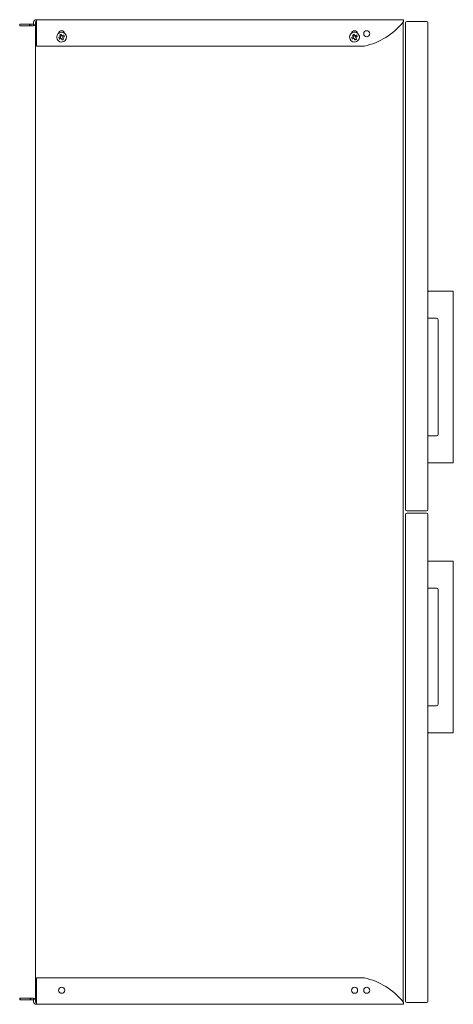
# Model space of a CAD drawing. Header units: millimetres. Extents: x -831 to -477, y -520 to 283.
import ezdxf

# ---------------------------------------------------------------- set-up
doc = ezdxf.new("R2010")
doc.units = ezdxf.units.MM

msp = doc.modelspace()

# ---------------------------------------------------------------- linework, layer by layer
at = {"color": 0, "linetype": 'Continuous', "lineweight": 0}
for p, q in [((-817.57, 282.6), (-817.26, 282.6)), ((-817.57, 281.1), (-817.26, 281.1)), ((-517.76, 282.6), (-817.26, 282.6)), ((-817.26, 280.6), (-817.26, 282.6)), ((-517.76, 281.57), (-517.76, 282.6)), ((-517.76, 280.85), (-517.76, 281.57)), ((-515.07, 281.1), (-498.92, 281.1)), ((-830.98, 279.08), (-829.18, 279.08)), ((-830.98, 279.08), (-830.98, 277.58)), ((-829.18, 277.58), (-830.98, 277.58)), ((-822.98, 279.08), (-829.18, 279.08)), ((-829.18, 277.58), (-822.98, 277.58)), ((-821.98, 279.08), (-822.98, 279.08)), ((-822.98, 279.08), (-822.98, 277.58)), ((-822.98, 277.58), (-821.98, 277.58)), ((-820.07, 279.08), (-821.98, 279.08)), ((-821.98, 279.08), (-821.98, 277.58)), ((-821.98, 277.58), (-820.07, 277.58)), ((-819.68, 279.27), (-819.68, 277.62)), ((-819.57, 279.58), (-819.57, 280.6)), ((-818.07, 280.1), (-818.07, 280.6)), ((-818.07, -517.9), (-818.07, 280.1)), ((-817.26, 280.6), (-817.26, 261.11)), ((-518.07, 280.1), (-518.07, -517.9)), ((-516.07, -116.9), (-516.07, 280.1)), ((-497.92, 280.1), (-497.92, -116.9)), ((-797.98, 268.64), (-797.34, 267.28)), ((-796.5, 269.61), (-797.86, 268.97)), ((-795.65, 267.8), (-797.01, 267.16)), ((-796.17, 269.49), (-795.53, 268.13)), ((-558.97, 268.66), (-558.36, 267.29)), ((-557.48, 269.61), (-558.85, 268.99)), ((-556.66, 267.78), (-558.03, 267.17)), ((-557.15, 269.48), (-556.54, 268.11)), ((-549.76, 261.11), (-817.26, 261.11)), ((-497.42, 61.1), (-487.19, 61.1)), ((-487.19, 61.1), (-485.98, 61.1)), ((-485.98, 61.1), (-482.8, 61.1)), ((-482.55, 61.1), (-482.8, 61.1)), ((-482.55, 61.1), (-477.9, 61.1)), ((-477.65, 61.1), (-477.9, 61.1)), ((-477.15, 60.6), (-477.15, -78.4)), ((-490.92, 39.1), (-497.92, 39.1)), ((-489.42, -55.4), (-489.42, 37.6)), ((-497.92, -56.9), (-490.92, -56.9)), ((-487.19, -78.9), (-497.42, -78.9)), ((-485.98, -78.9), (-487.19, -78.9)), ((-482.8, -78.9), (-485.98, -78.9)), ((-482.8, -78.9), (-482.55, -78.9)), ((-477.9, -78.9), (-482.55, -78.9)), ((-477.9, -78.9), (-477.65, -78.9)), ((-498.92, -117.9), (-515.07, -117.9)), ((-515.07, -119.9), (-498.92, -119.9)), ((-516.07, -517.9), (-516.07, -120.9)), ((-497.92, -120.9), (-497.92, -517.9)), ((-497.42, -158.9), (-487.19, -158.9)), ((-487.19, -158.9), (-485.98, -158.9)), ((-485.98, -158.9), (-482.8, -158.9)), ((-482.55, -158.9), (-482.8, -158.9)), ((-482.55, -158.9), (-477.9, -158.9)), ((-477.65, -158.9), (-477.9, -158.9)), ((-477.15, -159.4), (-477.15, -298.4)), ((-490.92, -180.9), (-497.92, -180.9)), ((-489.42, -275.4), (-489.42, -182.4)), ((-497.92, -276.9), (-490.92, -276.9)), ((-487.19, -298.9), (-497.42, -298.9)), ((-485.98, -298.9), (-487.19, -298.9)), ((-482.8, -298.9), (-485.98, -298.9)), ((-482.8, -298.9), (-482.55, -298.9)), ((-477.9, -298.9), (-482.55, -298.9)), ((-477.9, -298.9), (-477.65, -298.9)), ((-549.76, -498.9), (-817.26, -498.9)), ((-817.26, -518.4), (-817.26, -498.9)), ((-830.98, -515.37), (-830.48, -515.37)), ((-830.98, -515.37), (-830.98, -516.87)), ((-830.48, -516.87), (-830.98, -516.87)), ((-830.48, -515.37), (-828.68, -515.37)), ((-830.48, -515.37), (-830.48, -516.87)), ((-828.68, -516.87), (-830.48, -516.87)), ((-822.48, -515.37), (-828.68, -515.37)), ((-828.68, -516.87), (-822.48, -516.87)), ((-821.98, -515.37), (-822.48, -515.37)), ((-822.48, -515.37), (-822.48, -516.87)), ((-822.48, -516.87), (-821.98, -516.87)), ((-820.07, -515.37), (-821.98, -515.37)), ((-821.98, -515.37), (-821.98, -516.87)), ((-821.98, -516.87), (-820.07, -516.87)), ((-819.68, -516.87), (-820.07, -516.87)), ((-819.68, -515.41), (-819.68, -516.87)), ((-819.57, -517.37), (-819.57, -518.4)), ((-818.07, -517.9), (-818.07, -518.4)), ((-817.57, -518.9), (-817.26, -518.9)), ((-817.57, -520.4), (-817.26, -520.4)), ((-817.26, -518.4), (-817.26, -520.4)), ((-517.76, -520.4), (-817.26, -520.4)), ((-517.76, -518.64), (-517.76, -519.36)), ((-517.76, -519.36), (-517.76, -520.4)), ((-498.92, -518.9), (-515.07, -518.9))]:
    msp.add_line(p, q, dxfattribs=at)
at = {"color": 0, "linetype": 'Continuous', "lineweight": 0, "extrusion": (0, 0, -1)}
for centre, radius, start, end in [((817.57, 280.6), 2, 0, 90), ((817.57, 280.6), 0.5, 0, 90), ((477.65, 60.6), 0.5, 90, 180), ((477.65, -78.4), 0.5, 180, 270), ((515.07, -120.9), 1, 0, 90), ((498.92, -120.9), 1, 90, 180), ((477.65, -159.4), 0.5, 90, 180), ((477.65, -298.4), 0.5, 180, 270), ((561.05, -552.57), 54.85, 101.88511, 141.45901), ((796.76, -508.9), 2.5, 0, 180), ((796.76, -508.9), 2.5, 180, 0), ((557.76, -508.9), 2.5, 0, 180), ((557.76, -508.9), 2.5, 180, 0), ((547.76, -508.9), 2.5, 0, 180), ((547.76, -508.9), 2.5, 180, 0), ((820.07, -517.37), 0.5, 90, 180), ((820.07, -517.37), 2, 101.28144, 180), ((817.07, -517.9), 1, 280.79079, 0), ((515.07, -517.9), 1, 270, 0), ((498.92, -517.9), 1, 180, 270)]:
    msp.add_arc(centre, radius, start, end, dxfattribs=at)
at = {"color": 0, "linetype": 'Continuous', "lineweight": 0}
for centre, radius, start, end in [((-817.07, 280.1), 1, 100.79079, 180), ((-515.07, 280.1), 1, 90, 180), ((-498.92, 280.1), 1, 0, 90), ((-820.07, 279.58), 0.5, 270, 321.49133), ((-820.07, 279.58), 2, 270, 281.28144), ((-820.07, 279.58), 2, 281.28144, 0), ((-820.07, 279.58), 0.5, 321.49133, 0), ((-796.76, 271.11), 2.5, 9.95716, 170.04284), ((-557.76, 271.11), 2.5, 9.95716, 170.04284), ((-547.76, 271.11), 2.5, 0, 180), ((-561.05, 314.78), 54.85, 281.88511, 321.45901), ((-519.07, 280.1), 1, 0, 27.47359), ((-796.76, 268.39), 4, 115.18457, 295.18457), ((-796.76, 268.39), 4, 295.18457, 115.18457), ((-557.76, 268.39), 4, 114.20698, 294.20698), ((-557.76, 268.39), 4, 294.20698, 114.20698), ((-547.76, 271.11), 2.5, 180, 0), ((-497.42, 60.6), 0.5, 90, 180), ((-490.92, 37.6), 1.5, 0, 90), ((-490.92, -55.4), 1.5, 270, 0), ((-497.42, -78.4), 0.5, 180, 270), ((-515.07, -116.9), 1, 180, 270), ((-498.92, -116.9), 1, 270, 0), ((-497.42, -159.4), 0.5, 90, 180), ((-490.92, -182.4), 1.5, 0, 90), ((-490.92, -275.4), 1.5, 270, 0), ((-497.42, -298.4), 0.5, 180, 270), ((-820.07, -517.37), 2, 78.71856, 90), ((-817.57, -518.4), 2, 180, 270), ((-817.57, -518.4), 0.5, 180, 270), ((-519.07, -517.9), 1, 332.52641, 360)]:
    msp.add_arc(centre, radius, start, end, dxfattribs=at)
for points, knots in [([(-518.15, 280.6), (-518.12, 280.67), (-518.09, 280.74), (-518.03, 280.91), (-517.99, 281.01), (-517.91, 281.2), (-517.88, 281.29), (-517.81, 281.45), (-517.78, 281.51), (-517.76, 281.57)], [-0.106466, -0.106466, -0.106466, -0.106466, -0.0843045, -0.0843045, -0.0533028, -0.0533028, -0.0222436, -0.0222436, 0, 0, 0, 0]), ([(-518.15, 280.6), (-518.1, 280.63), (-518.04, 280.67), (-517.87, 280.78), (-517.8, 280.82), (-517.76, 280.85)], [0, 0, 0, 0, 0.5, 0.5, 1, 1, 1, 1]), ([(-797.75, 268.75), (-798.11, 268.58), (-798.47, 268.41), (-798.89, 268.21), (-798.95, 268.18), (-799.01, 268.15)], [2.8436586, 2.8436586, 2.8436586, 2.8436586, 2.9570195, 2.9570195, 2.9770116, 2.9770116, 2.9770116, 2.9770116]), ([(-799.01, 268.15), (-798.92, 267.91), (-798.82, 267.68), (-798.61, 267.25), (-798.5, 267.02), (-798.37, 266.8)], [2.4024788, 2.4024788, 2.4024788, 2.4024788, 2.473731, 2.473731, 2.5449832, 2.5449832, 2.5449832, 2.5449832]), ([(-797.11, 267.39), (-797.47, 267.22), (-797.83, 267.05), (-798.25, 266.85), (-798.31, 266.83), (-798.37, 266.8)], [2.8436586, 2.8436586, 2.8436586, 2.8436586, 2.9570195, 2.9570195, 2.9770116, 2.9770116, 2.9770116, 2.9770116]), ([(-798.35, 270), (-798.32, 269.94), (-798.29, 269.88), (-798.09, 269.46), (-797.92, 269.1), (-797.75, 268.75)], [2.5633073, 2.5633073, 2.5633073, 2.5633073, 2.5832995, 2.5832995, 2.6966603, 2.6966603, 2.6966603, 2.6966603]), ([(-797.11, 267.39), (-796.95, 267.03), (-796.78, 266.67), (-796.58, 266.25), (-796.55, 266.19), (-796.52, 266.13)], [2.8436586, 2.8436586, 2.8436586, 2.8436586, 2.9570195, 2.9570195, 2.9770116, 2.9770116, 2.9770116, 2.9770116]), ([(-796.99, 270.64), (-796.96, 270.58), (-796.93, 270.52), (-796.73, 270.1), (-796.56, 269.74), (-796.4, 269.38)], [2.5633073, 2.5633073, 2.5633073, 2.5633073, 2.5832995, 2.5832995, 2.6966603, 2.6966603, 2.6966603, 2.6966603]), ([(-795.14, 269.98), (-795.2, 269.95), (-795.26, 269.92), (-795.68, 269.72), (-796.04, 269.55), (-796.4, 269.38)], [2.5633073, 2.5633073, 2.5633073, 2.5633073, 2.5832995, 2.5832995, 2.6966603, 2.6966603, 2.6966603, 2.6966603]), ([(-794.5, 268.62), (-794.56, 268.59), (-794.62, 268.56), (-795.04, 268.36), (-795.4, 268.19), (-795.76, 268.03)], [2.5633073, 2.5633073, 2.5633073, 2.5633073, 2.5832995, 2.5832995, 2.6966603, 2.6966603, 2.6966603, 2.6966603]), ([(-795.76, 268.03), (-795.59, 267.67), (-795.42, 267.31), (-795.22, 266.89), (-795.19, 266.83), (-795.17, 266.77)], [2.8436586, 2.8436586, 2.8436586, 2.8436586, 2.9570195, 2.9570195, 2.9770116, 2.9770116, 2.9770116, 2.9770116]), ([(-794.5, 268.62), (-794.59, 268.86), (-794.69, 269.09), (-794.9, 269.52), (-795.01, 269.75), (-795.14, 269.98)], [2.4024788, 2.4024788, 2.4024788, 2.4024788, 2.473731, 2.473731, 2.5449832, 2.5449832, 2.5449832, 2.5449832]), ([(-558.75, 268.76), (-559.1, 268.6), (-559.47, 268.44), (-559.89, 268.25), (-559.95, 268.22), (-560.02, 268.19)], [2.8436586, 2.8436586, 2.8436586, 2.8436586, 2.9570195, 2.9570195, 2.9770116, 2.9770116, 2.9770116, 2.9770116]), ([(-560.02, 268.19), (-559.93, 267.95), (-559.83, 267.71), (-559.63, 267.28), (-559.52, 267.05), (-559.4, 266.82)], [2.4024788, 2.4024788, 2.4024788, 2.4024788, 2.473731, 2.473731, 2.5449832, 2.5449832, 2.5449832, 2.5449832]), ([(-558.13, 267.39), (-558.49, 267.23), (-558.85, 267.07), (-559.27, 266.88), (-559.34, 266.85), (-559.4, 266.82)], [2.8436586, 2.8436586, 2.8436586, 2.8436586, 2.9570195, 2.9570195, 2.9770116, 2.9770116, 2.9770116, 2.9770116]), ([(-559.32, 270.03), (-559.29, 269.97), (-559.26, 269.91), (-559.07, 269.48), (-558.91, 269.12), (-558.75, 268.76)], [2.5633073, 2.5633073, 2.5633073, 2.5633073, 2.5832995, 2.5832995, 2.6966603, 2.6966603, 2.6966603, 2.6966603]), ([(-558.13, 267.39), (-557.97, 267.04), (-557.81, 266.67), (-557.62, 266.25), (-557.59, 266.19), (-557.56, 266.13)], [2.8436586, 2.8436586, 2.8436586, 2.8436586, 2.9570195, 2.9570195, 2.9770116, 2.9770116, 2.9770116, 2.9770116]), ([(-557.95, 270.65), (-557.92, 270.58), (-557.89, 270.52), (-557.7, 270.1), (-557.54, 269.74), (-557.38, 269.38)], [2.5633073, 2.5633073, 2.5633073, 2.5633073, 2.5832995, 2.5832995, 2.6966603, 2.6966603, 2.6966603, 2.6966603]), ([(-556.11, 269.95), (-556.17, 269.92), (-556.24, 269.89), (-556.66, 269.7), (-557.02, 269.54), (-557.38, 269.38)], [2.5633073, 2.5633073, 2.5633073, 2.5633073, 2.5832995, 2.5832995, 2.6966603, 2.6966603, 2.6966603, 2.6966603]), ([(-555.49, 268.58), (-555.56, 268.55), (-555.62, 268.52), (-556.04, 268.33), (-556.41, 268.17), (-556.76, 268.01)], [2.5633073, 2.5633073, 2.5633073, 2.5633073, 2.5832995, 2.5832995, 2.6966603, 2.6966603, 2.6966603, 2.6966603]), ([(-556.76, 268.01), (-556.6, 267.65), (-556.44, 267.29), (-556.25, 266.87), (-556.22, 266.8), (-556.19, 266.74)], [2.8436586, 2.8436586, 2.8436586, 2.8436586, 2.9570195, 2.9570195, 2.9770116, 2.9770116, 2.9770116, 2.9770116]), ([(-555.49, 268.58), (-555.58, 268.82), (-555.68, 269.06), (-555.88, 269.49), (-555.99, 269.72), (-556.11, 269.95)], [2.4024788, 2.4024788, 2.4024788, 2.4024788, 2.473731, 2.473731, 2.5449832, 2.5449832, 2.5449832, 2.5449832]), ([(-518.15, -518.4), (-518.1, -518.42), (-518.04, -518.47), (-517.95, -518.52), (-517.87, -518.57), (-517.8, -518.61), (-517.76, -518.64)], [0, 0, 0, 0, 0.5, 0.5, 0.5, 1, 1, 1, 1]), ([(-518.15, -518.4), (-518.12, -518.46), (-518.09, -518.53), (-518.03, -518.7), (-517.99, -518.8), (-517.91, -518.99), (-517.88, -519.08), (-517.81, -519.24), (-517.78, -519.3), (-517.76, -519.36)], [-0.1064667, -0.1064667, -0.1064667, -0.1064667, -0.084306, -0.084306, -0.0533028, -0.0533028, -0.0222436, -0.0222436, 0, 0, 0, 0])]:
    msp.add_open_spline(points, degree=3, knots=knots, dxfattribs=at)
for points in [[(-797.68, 270.35), (-797.89, 270.25), (-798.12, 270.13), (-798.35, 270)], [(-796.99, 270.64), (-797.23, 270.55), (-797.46, 270.45), (-797.68, 270.35)], [(-796.52, 266.13), (-796.28, 266.22), (-796.05, 266.32), (-795.83, 266.42)], [(-795.83, 266.42), (-795.62, 266.53), (-795.39, 266.64), (-795.17, 266.77)], [(-558.64, 270.36), (-558.86, 270.26), (-559.09, 270.15), (-559.32, 270.03)], [(-557.95, 270.65), (-558.19, 270.56), (-558.43, 270.46), (-558.64, 270.36)], [(-557.56, 266.13), (-557.32, 266.22), (-557.08, 266.31), (-556.87, 266.41)], [(-556.87, 266.41), (-556.65, 266.51), (-556.42, 266.62), (-556.19, 266.74)]]:
    msp.add_open_spline(points, degree=3, dxfattribs=at)

doc.saveas('drawing.dxf')
